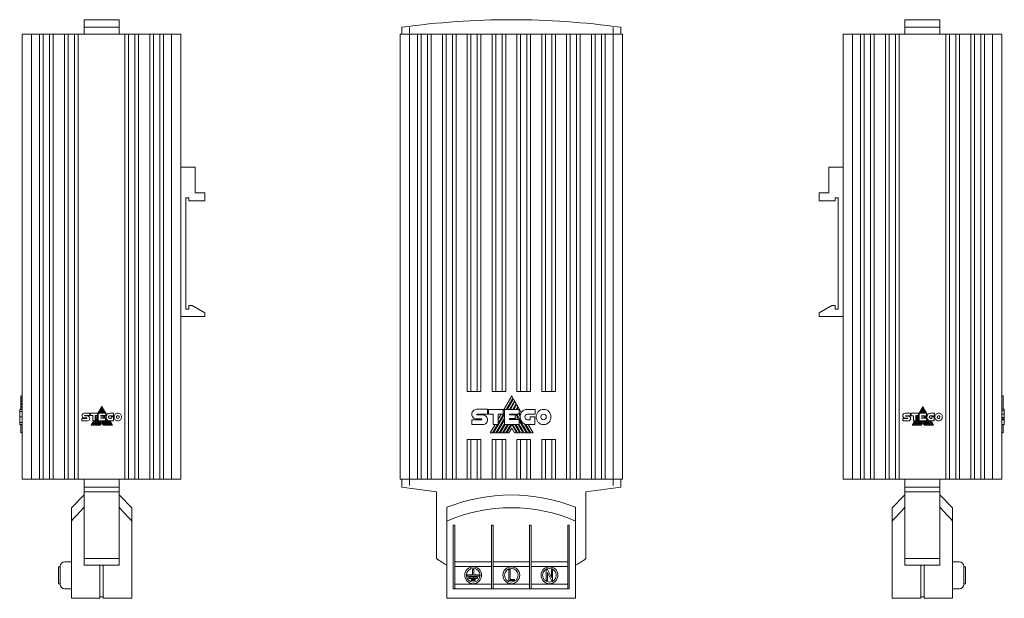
# Model space of a CAD drawing. Header units: millimetres. Extents: x 56 to 366, y 65 to 247.
import ezdxf

# ---------------------------------------------------------------- set-up
doc = ezdxf.new("R2010")
doc.units = ezdxf.units.MM
doc.linetypes.add('CENTERX2', pattern=[20.32, 12.7, -2.54, 2.54, -2.54])
doc.linetypes.add('PHANTOM', pattern=[12.7, 6.35, -1.27, 1.27, -1.27, 1.27, -1.27])
doc.layers.add('___VS___', color=7, linetype='Continuous', lineweight=15)

msp = doc.modelspace()

# ---------------------------------------------------------------- linework, layer by layer
at = {"color": 7, "linetype": 'Continuous', "lineweight": 15}
for p, q in [((87.53, 247.45), (76.53, 247.45)), ((76.53, 247.45), (76.53, 245.06)), ((87.53, 245.06), (76.53, 245.06)), ((76.53, 245.06), (76.53, 242.95)), ((87.53, 245.06), (87.53, 247.45)), ((87.53, 245.06), (87.53, 242.95)), ((176.48, 245.06), (176.48, 242.95)), ((245.48, 245.06), (245.48, 242.95)), ((345.86, 247.45), (334.86, 247.45)), ((334.86, 247.45), (334.86, 245.06)), ((334.86, 245.06), (334.86, 242.95)), ((334.86, 245.06), (345.86, 245.06)), ((345.86, 245.06), (345.86, 247.45)), ((345.86, 245.06), (345.86, 242.95)), ((57.03, 102.95), (57.03, 242.95)), ((60.03, 242.95), (57.03, 242.95)), ((60.03, 102.95), (60.03, 242.95)), ((62.54, 242.95), (60.03, 242.95)), ((62.54, 102.95), (62.54, 242.95)), ((63.69, 242.95), (62.54, 242.95)), ((63.69, 102.95), (63.69, 242.95)), ((65.69, 242.95), (63.69, 242.95)), ((65.69, 102.95), (65.69, 242.95)), ((66.85, 242.95), (65.69, 242.95)), ((66.85, 102.95), (66.85, 242.95)), ((70.35, 242.95), (66.85, 242.95)), ((70.35, 102.95), (70.35, 242.95)), ((71.5, 242.95), (70.35, 242.95)), ((71.5, 102.95), (71.5, 242.95)), ((73.5, 242.95), (71.5, 242.95)), ((73.5, 102.95), (73.5, 242.95)), ((74.66, 242.95), (73.5, 242.95)), ((74.66, 102.95), (74.66, 242.95)), ((89.4, 242.95), (74.66, 242.95)), ((89.4, 102.95), (89.4, 242.95)), ((89.4, 242.95), (90.56, 242.95)), ((90.56, 102.95), (90.56, 242.95)), ((90.56, 242.95), (92.56, 242.95)), ((92.56, 102.95), (92.56, 242.95)), ((92.56, 242.95), (93.71, 242.95)), ((93.71, 102.95), (93.71, 242.95)), ((93.71, 242.95), (97.21, 242.95)), ((97.21, 102.95), (97.21, 242.95)), ((97.21, 242.95), (98.36, 242.95)), ((98.36, 102.95), (98.36, 242.95)), ((98.36, 242.95), (100.36, 242.95)), ((100.36, 102.95), (100.36, 242.95)), ((100.36, 242.95), (101.52, 242.95)), ((101.52, 102.95), (101.52, 242.95)), ((101.52, 242.95), (104.03, 242.95)), ((104.03, 102.95), (104.03, 242.95)), ((104.03, 242.95), (107.03, 242.95)), ((107.03, 102.95), (107.03, 242.95)), ((175.98, 102.95), (175.98, 242.95)), ((175.98, 242.95), (178.98, 242.95)), ((178.98, 102.95), (178.98, 242.95)), ((178.98, 242.95), (181.49, 242.95)), ((181.49, 102.95), (181.49, 242.95)), ((181.49, 242.95), (182.65, 242.95)), ((182.65, 102.95), (182.65, 242.95)), ((182.65, 242.95), (184.65, 242.95)), ((184.65, 102.95), (184.65, 242.95)), ((184.65, 242.95), (185.8, 242.95)), ((185.8, 102.95), (185.8, 242.95)), ((185.8, 242.95), (189.3, 242.95)), ((189.3, 102.95), (189.3, 242.95)), ((189.3, 242.95), (190.46, 242.95)), ((190.46, 102.95), (190.46, 242.95)), ((190.46, 242.95), (192.46, 242.95)), ((192.46, 102.95), (192.46, 242.95)), ((192.46, 242.95), (193.61, 242.95)), ((193.61, 102.95), (193.61, 242.95)), ((193.61, 242.95), (197.11, 242.95)), ((197.11, 130.45), (197.11, 242.95)), ((197.11, 242.95), (198.27, 242.95)), ((198.27, 130.45), (198.27, 242.95)), ((198.27, 242.95), (200.27, 242.95)), ((200.27, 130.45), (200.27, 242.95)), ((200.27, 242.95), (201.42, 242.95)), ((201.42, 130.45), (201.42, 242.95)), ((201.42, 242.95), (204.92, 242.95)), ((204.92, 130.45), (204.92, 242.95)), ((204.92, 242.95), (206.08, 242.95)), ((206.08, 130.45), (206.08, 242.95)), ((206.08, 242.95), (208.08, 242.95)), ((208.08, 130.45), (208.08, 242.95)), ((208.08, 242.95), (209.23, 242.95)), ((209.23, 130.45), (209.23, 242.95)), ((209.23, 242.95), (212.74, 242.95)), ((212.74, 130.45), (212.74, 242.95)), ((213.89, 242.95), (212.74, 242.95)), ((213.89, 130.45), (213.89, 242.95)), ((215.89, 242.95), (213.89, 242.95)), ((215.89, 130.45), (215.89, 242.95)), ((217.05, 242.95), (215.89, 242.95)), ((217.05, 130.45), (217.05, 242.95)), ((220.55, 242.95), (217.05, 242.95)), ((220.55, 130.45), (220.55, 242.95)), ((221.7, 242.95), (220.55, 242.95)), ((221.7, 130.45), (221.7, 242.95)), ((223.7, 242.95), (221.7, 242.95)), ((223.7, 130.45), (223.7, 242.95)), ((224.86, 242.95), (223.7, 242.95)), ((224.86, 130.45), (224.86, 242.95)), ((228.36, 242.95), (224.86, 242.95)), ((228.36, 102.95), (228.36, 242.95)), ((229.51, 242.95), (228.36, 242.95)), ((229.51, 102.95), (229.51, 242.95)), ((231.51, 242.95), (229.51, 242.95)), ((231.51, 102.95), (231.51, 242.95)), ((232.67, 242.95), (231.51, 242.95)), ((232.67, 102.95), (232.67, 242.95)), ((236.17, 242.95), (232.67, 242.95)), ((236.17, 102.95), (236.17, 242.95)), ((237.32, 242.95), (236.17, 242.95)), ((237.32, 102.95), (237.32, 242.95)), ((239.32, 242.95), (237.32, 242.95)), ((239.32, 102.95), (239.32, 242.95)), ((240.47, 242.95), (239.32, 242.95)), ((240.47, 102.95), (240.47, 242.95)), ((242.98, 242.95), (240.47, 242.95)), ((242.98, 102.95), (242.98, 242.95)), ((245.98, 242.95), (242.98, 242.95)), ((245.98, 102.95), (245.98, 242.95)), ((315.36, 102.95), (315.36, 242.95)), ((318.36, 242.95), (315.36, 242.95)), ((318.36, 102.95), (318.36, 242.95)), ((320.87, 242.95), (318.36, 242.95)), ((320.87, 102.95), (320.87, 242.95)), ((322.03, 242.95), (320.87, 242.95)), ((322.03, 102.95), (322.03, 242.95)), ((324.03, 242.95), (322.03, 242.95)), ((324.03, 102.95), (324.03, 242.95)), ((325.18, 242.95), (324.03, 242.95)), ((325.18, 102.95), (325.18, 242.95)), ((328.68, 242.95), (325.18, 242.95)), ((328.68, 102.95), (328.68, 242.95)), ((329.84, 242.95), (328.68, 242.95)), ((329.84, 102.95), (329.84, 242.95)), ((331.84, 242.95), (329.84, 242.95)), ((331.84, 102.95), (331.84, 242.95)), ((332.99, 242.95), (331.84, 242.95)), ((332.99, 102.95), (332.99, 242.95)), ((332.99, 242.95), (347.74, 242.95)), ((347.74, 102.95), (347.74, 242.95)), ((347.74, 242.95), (348.89, 242.95)), ((348.89, 102.95), (348.89, 242.95)), ((348.89, 242.95), (350.89, 242.95)), ((350.89, 102.95), (350.89, 242.95)), ((350.89, 242.95), (352.05, 242.95)), ((352.05, 102.95), (352.05, 242.95)), ((352.05, 242.95), (355.55, 242.95)), ((355.55, 102.95), (355.55, 242.95)), ((355.55, 242.95), (356.7, 242.95)), ((356.7, 102.95), (356.7, 242.95)), ((356.7, 242.95), (358.7, 242.95)), ((358.7, 102.95), (358.7, 242.95)), ((358.7, 242.95), (359.85, 242.95)), ((359.85, 102.95), (359.85, 242.95)), ((359.85, 242.95), (362.36, 242.95)), ((362.36, 102.95), (362.36, 242.95)), ((362.36, 242.95), (365.36, 242.95)), ((365.36, 102.95), (365.36, 242.95)), ((111.53, 201.05), (107.03, 201.05)), ((111.53, 201.05), (111.53, 192.95)), ((310.86, 192.95), (310.86, 201.05)), ((310.86, 201.05), (315.36, 201.05)), ((114.53, 192.95), (111.53, 192.95)), ((114.53, 192.95), (114.53, 190.45)), ((307.86, 190.45), (307.86, 192.95)), ((307.86, 192.95), (310.86, 192.95)), ((109.53, 191.45), (108.53, 191.45)), ((108.53, 191.45), (108.53, 156.45)), ((109.53, 191.45), (109.53, 190.45)), ((114.53, 190.45), (109.53, 190.45)), ((307.86, 190.45), (312.86, 190.45)), ((312.86, 191.45), (313.86, 191.45)), ((312.86, 190.45), (312.86, 191.45)), ((313.86, 156.45), (313.86, 191.45)), ((109.53, 156.45), (108.53, 156.45)), ((109.53, 157.55), (109.53, 156.45)), ((110.53, 157.55), (109.53, 157.55)), ((114.53, 155.24), (110.53, 157.55)), ((114.53, 154.05), (114.53, 155.24)), ((311.86, 157.55), (307.86, 155.24)), ((307.86, 155.24), (307.86, 154.05)), ((312.86, 157.55), (311.86, 157.55)), ((312.86, 156.45), (312.86, 157.55)), ((313.86, 156.45), (312.86, 156.45)), ((114.53, 154.05), (107.03, 154.05)), ((307.86, 154.05), (315.36, 154.05)), ((201.42, 130.45), (197.11, 130.45)), ((209.23, 130.45), (204.92, 130.45)), ((217.05, 130.45), (212.74, 130.45)), ((224.86, 130.45), (220.55, 130.45)), ((56.62, 129.12), (57.03, 129.12)), ((56.62, 128.5), (56.62, 129.12)), ((56.62, 128.5), (57.03, 128.5)), ((56.62, 128.22), (56.62, 128.5)), ((56.62, 128.22), (57.03, 128.22)), ((56.62, 127.61), (56.62, 128.22)), ((56.62, 127.61), (57.03, 127.61)), ((56.62, 127.33), (56.62, 127.61)), ((56.62, 127.33), (57.03, 127.33)), ((56.62, 126.71), (56.62, 127.33)), ((211.1, 129.12), (208.38, 124.41)), ((209.38, 124.88), (211.47, 128.5)), ((211.63, 128.22), (209.7, 124.88)), ((210.41, 124.88), (211.98, 127.61)), ((212.14, 127.33), (210.73, 124.88)), ((211.47, 128.5), (211.1, 129.12)), ((211.98, 127.61), (211.63, 128.22)), ((212.5, 126.71), (212.14, 127.33)), ((365.77, 129.12), (365.36, 129.12)), ((365.77, 129.12), (365.77, 124.9)), ((56.28, 124.9), (56.62, 124.9)), ((56.28, 124.89), (57.03, 124.89)), ((56.28, 124.89), (56.62, 124.89)), ((56.62, 126.71), (57.03, 126.71)), ((56.62, 126.44), (56.62, 126.71)), ((56.62, 126.44), (57.03, 126.44)), ((56.62, 125.81), (56.62, 126.44)), ((56.62, 125.81), (57.03, 125.81)), ((56.62, 125.54), (56.62, 125.81)), ((56.62, 125.54), (57.03, 125.54)), ((56.62, 124.89), (56.62, 125.54)), ((82.15, 125.79), (80.79, 123.43)), ((81.29, 123.67), (82.33, 125.48)), ((82.41, 125.34), (81.45, 123.67)), ((81.8, 123.67), (82.59, 125.03)), ((82.67, 124.89), (81.96, 123.67)), ((82.33, 125.48), (82.15, 125.79)), ((82.32, 123.67), (82.85, 124.58)), ((82.59, 125.03), (82.41, 125.34)), ((82.93, 124.45), (82.48, 123.67)), ((82.85, 124.58), (82.67, 124.89)), ((82.84, 123.67), (83.11, 124.13)), ((83.11, 124.13), (82.93, 124.45)), ((83.19, 124), (83, 123.67)), ((83.66, 123.17), (83.19, 124)), ((200.07, 124.9), (203.49, 124.9)), ((203.49, 124.9), (203.49, 123.37)), ((203.83, 123.37), (203.83, 124.89)), ((203.83, 124.89), (208.38, 124.89)), ((206.86, 120.53), (208.84, 123.95)), ((208.38, 124.89), (208.38, 123.38)), ((208.84, 120.17), (208.84, 124.88)), ((208.84, 124.88), (213.48, 124.88)), ((211.44, 124.88), (212.5, 126.71)), ((212.66, 126.44), (211.76, 124.88)), ((212.49, 124.88), (213.02, 125.81)), ((213.02, 125.81), (212.66, 126.44)), ((213.18, 125.54), (212.8, 124.88)), ((214.13, 123.88), (213.18, 125.54)), ((213.48, 124.88), (213.48, 123.36)), ((216.08, 124.87), (218.46, 124.87)), ((218.46, 124.87), (218.46, 123.34)), ((340.44, 125.78), (339.08, 123.42)), ((339.57, 123.66), (340.62, 125.47)), ((340.7, 125.33), (339.74, 123.66)), ((340.09, 123.66), (340.88, 125.02)), ((340.96, 124.88), (340.25, 123.66)), ((340.62, 125.47), (340.44, 125.78)), ((340.61, 123.66), (341.14, 124.57)), ((340.88, 125.02), (340.7, 125.33)), ((341.22, 124.44), (340.77, 123.66)), ((341.14, 124.57), (340.96, 124.88)), ((341.13, 123.66), (341.4, 124.12)), ((341.4, 124.12), (341.22, 124.44)), ((341.47, 123.99), (341.29, 123.66)), ((341.95, 123.16), (341.47, 123.99)), ((366.11, 124.9), (365.36, 124.9)), ((75.88, 122.04), (77.39, 122.04)), ((77.6, 121.28), (75.88, 121.28)), ((76.63, 123.68), (78.34, 123.68)), ((77.39, 122.17), (76.63, 122.17)), ((76.73, 122.91), (78.34, 122.91)), ((76.73, 122.8), (77.6, 122.8)), ((78.34, 123.68), (78.34, 122.91)), ((78.51, 122.91), (78.51, 123.68)), ((78.51, 123.68), (80.79, 123.68)), ((79.25, 122.91), (78.51, 122.91)), ((79.56, 121.32), (78.78, 119.95)), ((79.14, 119.95), (79.93, 121.32)), ((79.25, 121.32), (79.25, 122.91)), ((79.25, 121.32), (80.03, 121.32)), ((79.3, 119.95), (81.02, 122.92)), ((79.66, 119.95), (81.02, 122.31)), ((79.82, 119.95), (81.02, 122.03)), ((80.03, 121.49), (81.02, 123.2)), ((80.79, 122.92), (80.03, 122.92)), ((80.03, 121.32), (80.03, 122.92)), ((80.49, 122.92), (80.03, 122.12)), ((80.17, 119.95), (81.02, 121.42)), ((80.33, 119.95), (81.12, 121.32)), ((80.69, 119.95), (81.48, 121.32)), ((80.79, 123.68), (80.79, 122.92)), ((80.85, 119.95), (81.64, 121.32)), ((81.02, 121.32), (81.02, 123.67)), ((81.02, 123.67), (83.34, 123.67)), ((81.02, 121.32), (83.33, 121.32)), ((81.21, 119.95), (82, 121.32)), ((81.37, 119.95), (82.15, 121.3)), ((81.79, 122.91), (83.34, 122.91)), ((81.79, 122.91), (81.79, 122.78)), ((81.79, 122.78), (82.71, 122.78)), ((81.79, 122.21), (82.71, 122.21)), ((81.79, 122.21), (81.79, 122.09)), ((81.79, 122.09), (83.33, 122.09)), ((81.93, 122.09), (81.99, 122.21)), ((81.97, 122.78), (82.04, 122.91)), ((82.09, 122.09), (82.15, 122.21)), ((82.92, 119.95), (82.15, 121.3)), ((83.09, 119.95), (82.3, 121.32)), ((82.33, 122.78), (82.4, 122.91)), ((82.49, 122.78), (82.56, 122.91)), ((82.65, 122.21), (82.71, 122.09)), ((82.65, 121.32), (83.44, 119.95)), ((82.71, 122.78), (82.71, 122.21)), ((82.84, 122.77), (82.92, 122.91)), ((82.84, 122.77), (83.23, 122.09)), ((83.16, 121.32), (83.95, 119.95)), ((83.28, 122.91), (83.48, 122.56)), ((83.33, 121.32), (83.33, 122.09)), ((83.33, 121.93), (84.47, 119.95)), ((83.34, 123.67), (83.34, 122.91)), ((84.16, 121.39), (84.98, 119.95)), ((84.64, 123.66), (85.83, 123.66)), ((85.83, 122.9), (84.64, 122.9)), ((84.64, 122.04), (85.05, 122.04)), ((85.8, 121.28), (84.64, 121.28)), ((85.52, 119.95), (84.76, 121.28)), ((85.05, 122.04), (85.05, 122.5)), ((85.05, 122.5), (85.8, 122.5)), ((85.8, 122.5), (85.8, 121.28)), ((85.83, 123.66), (85.83, 122.9)), ((198.57, 123.36), (198.57, 123.36)), ((198.57, 121.62), (201.58, 121.62)), ((198.57, 120.11), (198.57, 121.62)), ((201.58, 121.87), (200.07, 121.87)), ((200.27, 123.37), (203.49, 123.37)), ((200.27, 123.13), (202.01, 123.13)), ((205.31, 123.37), (203.83, 123.37)), ((205.31, 120.17), (205.31, 123.37)), ((205.41, 117.45), (208.84, 123.39)), ((206.12, 117.45), (208.84, 122.16)), ((206.45, 117.45), (208.84, 121.6)), ((208.38, 123.38), (206.86, 123.38)), ((206.86, 120.17), (206.86, 123.38)), ((207.79, 123.38), (206.86, 121.79)), ((210.38, 123.36), (210.38, 123.11)), ((210.38, 123.36), (213.48, 123.36)), ((210.38, 123.11), (212.23, 123.11)), ((210.38, 121.96), (210.38, 121.73)), ((210.38, 121.96), (212.23, 121.96)), ((210.38, 121.73), (213.46, 121.73)), ((210.66, 121.73), (210.79, 121.96)), ((210.74, 123.11), (210.88, 123.36)), ((210.98, 121.73), (211.11, 121.96)), ((211.46, 123.11), (211.6, 123.36)), ((211.77, 123.11), (211.92, 123.36)), ((212.1, 121.96), (212.23, 121.73)), ((212.23, 123.11), (212.23, 121.96)), ((212.48, 123.09), (212.64, 123.36)), ((212.48, 123.09), (213.27, 121.73)), ((213.36, 123.36), (213.76, 122.66)), ((213.46, 120.17), (213.46, 121.73)), ((213.46, 121.41), (215.74, 117.45)), ((218.46, 123.34), (216.08, 123.34)), ((216.08, 121.63), (216.9, 121.63)), ((216.9, 121.63), (216.9, 122.53)), ((216.9, 122.53), (218.41, 122.53)), ((218.41, 122.53), (218.41, 120.1)), ((334.17, 122.9), (334.17, 122.9)), ((334.17, 122.03), (335.67, 122.03)), ((335.89, 121.27), (334.17, 121.27)), ((334.92, 123.67), (336.63, 123.67)), ((335.67, 122.16), (334.92, 122.16)), ((335.02, 122.9), (336.63, 122.9)), ((335.02, 122.79), (335.89, 122.79)), ((336.63, 123.67), (336.63, 122.9)), ((336.8, 122.9), (336.8, 123.67)), ((336.8, 123.67), (339.08, 123.67)), ((337.54, 122.9), (336.8, 122.9)), ((337.85, 121.31), (337.07, 119.95)), ((337.43, 119.95), (338.22, 121.31)), ((337.54, 121.31), (337.54, 122.9)), ((337.54, 121.31), (338.32, 121.31)), ((337.59, 119.95), (339.31, 122.91)), ((337.95, 119.95), (339.31, 122.3)), ((338.11, 119.95), (339.31, 122.02)), ((338.32, 121.48), (339.31, 123.19)), ((339.08, 122.91), (338.32, 122.91)), ((338.32, 121.31), (338.32, 122.91)), ((338.78, 122.91), (338.32, 122.11)), ((338.46, 119.95), (339.31, 121.41)), ((338.62, 119.95), (339.41, 121.31)), ((338.98, 119.95), (339.77, 121.31)), ((339.08, 123.67), (339.08, 122.91)), ((339.14, 119.95), (339.93, 121.31)), ((339.31, 121.31), (339.31, 123.66)), ((339.31, 123.66), (341.63, 123.66)), ((339.31, 121.31), (341.61, 121.31)), ((339.49, 119.95), (340.28, 121.31)), ((339.66, 119.95), (340.43, 121.3)), ((340.08, 122.9), (341.63, 122.9)), ((340.08, 122.9), (340.08, 122.77)), ((340.08, 122.77), (341, 122.77)), ((340.08, 122.2), (341, 122.2)), ((340.08, 122.2), (340.08, 122.08)), ((340.08, 122.08), (341.61, 122.08)), ((340.22, 122.08), (340.28, 122.2)), ((340.26, 122.77), (340.33, 122.9)), ((340.37, 122.08), (340.44, 122.2)), ((341.21, 119.95), (340.43, 121.3)), ((341.37, 119.95), (340.58, 121.31)), ((340.62, 122.77), (340.69, 122.9)), ((340.77, 122.77), (340.85, 122.9)), ((340.94, 122.2), (341, 122.08)), ((340.94, 121.31), (341.73, 119.95)), ((341, 122.77), (341, 122.2)), ((341.13, 122.76), (341.21, 122.9)), ((341.13, 122.76), (341.52, 122.08)), ((341.45, 121.31), (342.24, 119.95)), ((341.56, 122.9), (341.77, 122.55)), ((341.61, 121.31), (341.61, 122.08)), ((341.61, 121.92), (342.76, 119.95)), ((341.63, 123.66), (341.63, 122.9)), ((342.44, 121.38), (343.27, 119.95)), ((342.92, 123.65), (344.12, 123.65)), ((344.12, 122.89), (342.92, 122.89)), ((342.92, 122.03), (343.33, 122.03)), ((344.09, 121.27), (342.93, 121.27)), ((343.81, 119.95), (343.04, 121.27)), ((343.33, 122.03), (343.33, 122.49)), ((343.33, 122.49), (344.09, 122.49)), ((344.09, 122.49), (344.09, 121.27)), ((344.12, 123.65), (344.12, 122.89)), ((366.11, 123.36), (365.36, 123.36)), ((366.11, 121.87), (365.36, 121.87)), ((366.11, 121.62), (365.36, 121.62)), ((366.11, 123.36), (366.11, 123.36)), ((366.11, 120.11), (366.11, 121.62)), ((56.28, 120.09), (57.03, 120.09)), ((56.62, 117.45), (56.62, 120.09)), ((82.15, 120.69), (81.72, 119.95)), ((82.15, 120.69), (82.57, 119.95)), ((202.01, 120.11), (198.57, 120.11)), ((205.93, 120.17), (204.36, 117.45)), ((205.09, 117.45), (206.66, 120.17)), ((205.31, 120.17), (206.86, 120.17)), ((207.15, 117.45), (208.84, 120.37)), ((207.47, 117.45), (209.04, 120.17)), ((208.18, 117.45), (209.76, 120.17)), ((208.51, 117.45), (210.08, 120.17)), ((208.84, 120.17), (213.46, 120.17)), ((209.22, 117.45), (210.79, 120.17)), ((209.54, 117.45), (211.1, 120.15)), ((211.1, 118.92), (210.24, 117.45)), ((212.65, 117.45), (211.1, 120.15)), ((211.1, 118.92), (211.94, 117.45)), ((212.98, 117.45), (211.4, 120.17)), ((212.1, 120.17), (213.68, 117.45)), ((213.13, 120.17), (214.71, 117.45)), ((215.12, 120.31), (216.77, 117.45)), ((218.41, 120.1), (216.09, 120.1)), ((217.85, 117.45), (216.31, 120.1)), ((340.43, 120.68), (340.01, 119.95)), ((340.43, 120.68), (340.86, 119.95)), ((366.11, 120.11), (365.36, 120.11)), ((365.77, 120.11), (365.77, 117.45)), ((365.77, 120.1), (366.11, 120.1)), ((366.11, 120.09), (365.77, 120.09)), ((366.11, 120.1), (366.11, 120.11)), ((56.62, 117.45), (57.03, 117.45)), ((197.11, 115.45), (201.42, 115.45)), ((197.11, 102.95), (197.11, 115.45)), ((198.27, 102.95), (198.27, 115.45)), ((200.27, 102.95), (200.27, 115.45)), ((201.42, 102.95), (201.42, 115.45)), ((204.36, 117.45), (205.09, 117.45)), ((204.92, 115.45), (209.23, 115.45)), ((204.92, 102.95), (204.92, 115.45)), ((205.41, 117.45), (206.12, 117.45)), ((206.08, 102.95), (206.08, 115.45)), ((206.45, 117.45), (207.15, 117.45)), ((207.47, 117.45), (208.18, 117.45)), ((208.08, 102.95), (208.08, 115.45)), ((208.51, 117.45), (209.22, 117.45)), ((209.23, 102.95), (209.23, 115.45)), ((209.54, 117.45), (210.24, 117.45)), ((211.94, 117.45), (212.65, 117.45)), ((212.74, 115.45), (217.05, 115.45)), ((212.74, 102.95), (212.74, 115.45)), ((212.98, 117.45), (213.68, 117.45)), ((213.89, 102.95), (213.89, 115.45)), ((214, 117.45), (214.71, 117.45)), ((215.03, 117.45), (215.74, 117.45)), ((215.89, 102.95), (215.89, 115.45)), ((216.07, 117.45), (216.77, 117.45)), ((217.05, 102.95), (217.05, 115.45)), ((217.12, 117.45), (217.85, 117.45)), ((220.55, 115.45), (224.86, 115.45)), ((220.55, 102.95), (220.55, 115.45)), ((221.7, 102.95), (221.7, 115.45)), ((223.7, 102.95), (223.7, 115.45)), ((224.86, 102.95), (224.86, 115.45)), ((365.77, 117.45), (365.36, 117.45)), ((60.03, 102.95), (57.03, 102.95)), ((62.54, 102.95), (60.03, 102.95)), ((63.69, 102.95), (62.54, 102.95)), ((65.69, 102.95), (63.69, 102.95)), ((66.85, 102.95), (65.69, 102.95)), ((70.35, 102.95), (66.85, 102.95)), ((71.5, 102.95), (70.35, 102.95)), ((73.5, 102.95), (71.5, 102.95)), ((74.66, 102.95), (73.5, 102.95)), ((89.4, 102.95), (74.66, 102.95)), ((76.53, 100.45), (76.53, 102.95)), ((87.53, 102.95), (87.53, 100.45)), ((89.4, 102.95), (90.56, 102.95)), ((90.56, 102.95), (92.56, 102.95)), ((92.56, 102.95), (93.71, 102.95)), ((93.71, 102.95), (97.21, 102.95)), ((97.21, 102.95), (98.36, 102.95)), ((98.36, 102.95), (100.36, 102.95)), ((100.36, 102.95), (101.52, 102.95)), ((101.52, 102.95), (104.03, 102.95)), ((104.03, 102.95), (107.03, 102.95)), ((175.98, 102.95), (178.98, 102.95)), ((176.48, 102.95), (176.48, 100.45)), ((178.98, 102.95), (181.49, 102.95)), ((181.49, 102.95), (182.65, 102.95)), ((182.65, 102.95), (184.65, 102.95)), ((184.65, 102.95), (185.8, 102.95)), ((185.8, 102.95), (189.3, 102.95)), ((189.3, 102.95), (190.46, 102.95)), ((190.46, 102.95), (192.46, 102.95)), ((192.46, 102.95), (193.61, 102.95)), ((193.61, 102.95), (197.11, 102.95)), ((197.11, 102.95), (198.27, 102.95)), ((198.27, 102.95), (200.27, 102.95)), ((200.27, 102.95), (201.42, 102.95)), ((201.42, 102.95), (204.92, 102.95)), ((204.92, 102.95), (206.08, 102.95)), ((206.08, 102.95), (208.08, 102.95)), ((208.08, 102.95), (209.23, 102.95)), ((209.23, 102.95), (212.74, 102.95)), ((213.89, 102.95), (212.74, 102.95)), ((215.89, 102.95), (213.89, 102.95)), ((217.05, 102.95), (215.89, 102.95)), ((220.55, 102.95), (217.05, 102.95)), ((221.7, 102.95), (220.55, 102.95)), ((223.7, 102.95), (221.7, 102.95)), ((224.86, 102.95), (223.7, 102.95)), ((228.36, 102.95), (224.86, 102.95)), ((229.51, 102.95), (228.36, 102.95)), ((231.51, 102.95), (229.51, 102.95)), ((232.67, 102.95), (231.51, 102.95)), ((236.17, 102.95), (232.67, 102.95)), ((237.32, 102.95), (236.17, 102.95)), ((239.32, 102.95), (237.32, 102.95)), ((240.47, 102.95), (239.32, 102.95)), ((242.98, 102.95), (240.47, 102.95)), ((245.98, 102.95), (242.98, 102.95)), ((245.48, 100.45), (245.48, 102.95)), ((318.36, 102.95), (315.36, 102.95)), ((320.87, 102.95), (318.36, 102.95)), ((322.03, 102.95), (320.87, 102.95)), ((324.03, 102.95), (322.03, 102.95)), ((325.18, 102.95), (324.03, 102.95)), ((328.68, 102.95), (325.18, 102.95)), ((329.84, 102.95), (328.68, 102.95)), ((331.84, 102.95), (329.84, 102.95)), ((332.99, 102.95), (331.84, 102.95)), ((332.99, 102.95), (347.74, 102.95)), ((334.86, 100.45), (334.86, 102.95)), ((345.86, 102.95), (345.86, 100.45)), ((347.74, 102.95), (348.89, 102.95)), ((348.89, 102.95), (350.89, 102.95)), ((350.89, 102.95), (352.05, 102.95)), ((352.05, 102.95), (355.55, 102.95)), ((355.55, 102.95), (356.7, 102.95)), ((356.7, 102.95), (358.7, 102.95)), ((358.7, 102.95), (359.85, 102.95)), ((359.85, 102.95), (362.36, 102.95)), ((362.36, 102.95), (365.36, 102.95)), ((76.53, 98.91), (76.53, 100.45)), ((87.53, 100.45), (76.53, 100.45)), ((87.53, 100.45), (87.53, 98.91)), ((176.48, 100.45), (187.48, 98.91)), ((234.48, 98.91), (245.48, 100.45)), ((334.86, 100.45), (345.86, 100.45)), ((334.86, 98.91), (334.86, 100.45)), ((345.86, 100.45), (345.86, 98.91)), ((76.53, 97.95), (72.53, 93.95)), ((87.53, 98.91), (76.53, 98.91)), ((76.53, 77.95), (76.53, 98.91)), ((87.53, 98.91), (87.53, 77.95)), ((91.53, 93.95), (87.53, 97.95)), ((187.48, 98.91), (187.48, 77.95)), ((234.48, 77.95), (234.48, 98.91)), ((334.86, 97.95), (330.86, 93.95)), ((334.86, 98.91), (345.86, 98.91)), ((334.86, 77.95), (334.86, 98.91)), ((345.86, 98.91), (345.86, 77.95)), ((349.86, 93.95), (345.86, 97.95)), ((72.53, 89.76), (72.53, 93.95)), ((91.53, 93.95), (91.53, 89.76)), ((330.86, 89.76), (330.86, 93.95)), ((349.86, 93.95), (349.86, 89.76)), ((72.53, 65.45), (72.53, 89.76)), ((91.53, 65.45), (91.53, 89.76)), ((190.73, 89.76), (190.73, 65.45)), ((193.23, 88.45), (192.73, 88.45)), ((192.73, 88.45), (192.73, 68.45)), ((193.23, 76.95), (193.23, 88.45)), ((205.23, 88.45), (204.73, 88.45)), ((204.73, 88.45), (204.73, 76.95)), ((205.23, 76.95), (205.23, 88.45)), ((217.23, 88.45), (216.73, 88.45)), ((216.73, 88.45), (216.73, 76.95)), ((217.23, 76.95), (217.23, 88.45)), ((229.23, 88.45), (228.73, 88.45)), ((228.73, 88.45), (228.73, 76.95)), ((229.23, 68.45), (229.23, 88.45)), ((231.23, 65.45), (231.23, 89.76)), ((330.86, 89.76), (330.86, 65.45)), ((349.86, 89.76), (349.86, 65.45)), ((87.53, 77.95), (76.53, 77.95)), ((76.53, 75.83), (76.53, 77.95)), ((87.53, 77.95), (87.53, 75.83)), ((334.86, 77.95), (345.86, 77.95)), ((334.86, 75.83), (334.86, 77.95)), ((345.86, 77.95), (345.86, 75.83)), ((69.03, 75.35), (68.53, 75.35)), ((68.53, 72.7), (68.53, 75.35)), ((69.03, 69.95), (69.03, 75.45)), ((70.53, 76.95), (72.53, 76.95)), ((81.53, 75.83), (76.53, 75.83)), ((82.53, 75.83), (81.53, 75.83)), ((81.53, 75.83), (81.53, 65.45)), ((87.53, 75.83), (82.53, 75.83)), ((82.53, 75.83), (82.53, 65.45)), ((193.23, 75.45), (193.23, 76.95)), ((193.23, 76.95), (204.73, 76.95)), ((204.73, 75.45), (193.23, 75.45)), ((193.23, 75.45), (193.23, 69.95)), ((198.78, 74.5), (198.78, 72.8)), ((198.78, 74.5), (199.18, 74.5)), ((199.18, 74.5), (199.18, 72.8)), ((204.73, 75.45), (204.73, 76.95)), ((204.73, 69.95), (204.73, 75.45)), ((205.23, 76.95), (205.23, 75.45)), ((205.23, 76.95), (216.73, 76.95)), ((216.73, 75.45), (205.23, 75.45)), ((205.23, 75.45), (205.23, 69.95)), ((210.18, 74.5), (210.58, 74.5)), ((210.18, 71), (210.18, 74.5)), ((210.58, 74.5), (210.58, 71.4)), ((216.73, 75.45), (216.73, 76.95)), ((216.73, 69.95), (216.73, 75.45)), ((217.23, 76.95), (217.23, 75.45)), ((217.23, 76.95), (228.73, 76.95)), ((228.73, 75.45), (217.23, 75.45)), ((217.23, 75.45), (217.23, 69.95)), ((221.98, 74.5), (221.98, 71)), ((221.98, 74.5), (222.38, 74.5)), ((222.38, 74.5), (223.58, 71.95)), ((223.58, 74.5), (223.58, 71.95)), ((223.98, 74.5), (223.58, 74.5)), ((223.98, 74.5), (223.98, 71)), ((228.73, 76.95), (228.73, 75.45)), ((228.73, 69.95), (228.73, 75.45)), ((334.86, 75.83), (339.86, 75.83)), ((340.86, 75.83), (339.86, 75.83)), ((339.86, 75.83), (339.86, 65.45)), ((340.86, 75.83), (345.86, 75.83)), ((340.86, 75.83), (340.86, 65.45)), ((351.86, 76.95), (349.86, 76.95)), ((353.36, 75.45), (353.36, 69.95)), ((353.86, 75.35), (353.36, 75.35)), ((353.86, 75.35), (353.86, 70.05)), ((68.53, 70.05), (68.53, 72.7)), ((197.13, 72.4), (197.13, 72.8)), ((197.13, 72.8), (198.78, 72.8)), ((200.83, 72.4), (197.13, 72.4)), ((197.63, 72.1), (197.63, 71.7)), ((197.63, 72.1), (200.33, 72.1)), ((197.63, 71.7), (200.33, 71.7)), ((198.38, 71.4), (198.38, 71)), ((198.38, 71.4), (199.58, 71.4)), ((199.18, 72.8), (200.83, 72.8)), ((199.58, 71.4), (199.58, 71)), ((200.33, 72.1), (200.33, 71.7)), ((200.83, 72.8), (200.83, 72.4)), ((210.58, 71.4), (211.98, 71.4)), ((211.98, 71.4), (211.98, 71)), ((223.58, 71), (222.38, 73.56)), ((222.38, 73.56), (222.38, 71)), ((68.53, 70.05), (69.03, 70.05)), ((70.53, 68.45), (72.53, 68.45)), ((192.73, 68.45), (193.23, 68.45)), ((193.23, 68.45), (193.23, 69.95)), ((193.23, 69.95), (204.73, 69.95)), ((204.73, 68.45), (193.23, 68.45)), ((198.38, 71), (199.58, 71)), ((204.73, 68.45), (204.73, 69.95)), ((204.73, 68.45), (205.23, 68.45)), ((205.23, 69.95), (205.23, 68.45)), ((205.23, 69.95), (216.73, 69.95)), ((216.73, 68.45), (205.23, 68.45)), ((211.98, 71), (210.18, 71)), ((216.73, 68.45), (216.73, 69.95)), ((216.73, 68.45), (217.23, 68.45)), ((217.23, 69.95), (217.23, 68.45)), ((217.23, 69.95), (228.73, 69.95)), ((228.73, 68.45), (217.23, 68.45)), ((221.98, 71), (222.38, 71)), ((223.98, 71), (223.58, 71)), ((228.73, 69.95), (228.73, 68.45)), ((228.73, 68.45), (229.23, 68.45)), ((351.86, 68.45), (349.86, 68.45)), ((353.36, 70.05), (353.86, 70.05)), ((81.53, 65.45), (72.53, 65.45)), ((82.53, 65.95), (81.53, 65.95)), ((91.53, 65.45), (82.53, 65.45)), ((190.73, 65.45), (231.23, 65.45)), ((330.86, 65.45), (339.86, 65.45)), ((339.86, 65.95), (340.86, 65.95)), ((340.86, 65.45), (349.86, 65.45))]:
    msp.add_line(p, q, dxfattribs=at)
at = {"color": 7, "linetype": 'CENTERX2', "lineweight": 0}
for p, q in [((178.98, 100.95), (178.98, 244.95)), ((242.98, 100.95), (242.98, 244.95))]:
    msp.add_line(p, q, dxfattribs=at)
at = {"color": 8, "linetype": 'Continuous', "lineweight": 15}
for p, q in [((56.28, 124.18), (57.03, 124.18)), ((366.11, 124.45), (365.36, 124.45)), ((56.28, 122.49), (57.03, 122.49)), ((366.11, 123.36), (365.36, 123.36)), ((366.11, 122.3), (365.36, 122.3)), ((366.11, 121.84), (365.36, 121.84)), ((366.11, 121.74), (365.36, 121.74)), ((366.11, 121.65), (365.36, 121.65)), ((56.28, 120.79), (57.03, 120.79))]:
    msp.add_line(p, q, dxfattribs=at)
at = {"color": 7, "linetype": 'Continuous', "lineweight": 15, "flags": 128}
for points in [[(85.16, 119.95), (84.92, 120.37), (84.7, 120.76), (84.53, 121.04), (84.37, 121.31)], [(343.45, 119.95), (343.21, 120.36), (342.98, 120.75), (342.82, 121.03), (342.66, 121.3)], [(217.12, 117.45), (216.19, 119.06), (215.55, 120.16)]]:
    msp.add_lwpolyline(points, dxfattribs=at)
at = {"color": 7, "linetype": 'Continuous', "lineweight": 15}
for centre, radius in [((198.98, 72.7), 2.65), ((198.98, 72.7), 2.15), ((210.98, 72.7), 2.65), ((210.98, 72.7), 2.15), ((222.98, 72.7), 2.65), ((222.98, 72.7), 2.15)]:
    msp.add_circle(centre, radius, dxfattribs=at)
for centre, radius, start, end in [((210.98, -2.55), 250, 82.0679, 97.9321), ((84.64, 122.45), 1.17, 174.6401, 270), ((84.78, 122.5), 1.3, 149.0381, 166.8386), ((216.09, 122.44), 2.34, 174.6401, 270), ((216.36, 122.55), 2.6, 149.0381, 166.8386), ((342.93, 122.44), 1.17, 174.6401, 270), ((343.06, 122.49), 1.3, 149.0381, 166.8386), ((210.98, 42.95), 55, 68.3965, 111.6035), ((210.98, 42.95), 51, 66.6056, 113.3944), ((210.98, 110.32), 40, 234.0202, 239.5856), ((210.98, 110.32), 40, 300.4144, 305.9798), ((70.53, 75.45), 1.5, 90, 180), ((351.86, 75.45), 1.5, 0, 90), ((70.53, 69.95), 1.5, 180, 270), ((351.86, 69.95), 1.5, 270, 0)]:
    msp.add_arc(centre, radius, start, end, dxfattribs=at)
for points in [[(56.28, 124.89), (56.28, 124.89), (56.28, 124.62), (56.28, 124.18)], [(56.28, 124.18), (56.28, 123.75), (56.28, 123.15), (56.28, 122.49)], [(198.57, 123.36), (198.57, 123.79), (198.74, 124.17), (199.01, 124.45)], [(199.01, 124.45), (199.28, 124.73), (199.65, 124.9), (200.07, 124.9)], [(214.13, 123.88), (214.21, 124.01), (214.29, 124.12), (214.4, 124.22)], [(214.4, 124.22), (214.78, 124.62), (215.35, 124.87), (216.08, 124.87)], [(218.78, 122.49), (218.78, 123.15), (219.04, 123.75), (219.47, 124.18)], [(219.47, 124.18), (219.89, 124.62), (220.47, 124.89), (221.11, 124.89)], [(221.11, 124.89), (221.76, 124.89), (222.34, 124.62), (222.77, 124.18)], [(222.77, 124.18), (223.19, 123.75), (223.45, 123.15), (223.45, 122.49)], [(366.11, 124.45), (366.11, 124.73), (366.11, 124.9), (366.11, 124.9)], [(366.11, 123.36), (366.11, 123.79), (366.11, 124.17), (366.11, 124.45)], [(56.28, 122.49), (56.28, 121.82), (56.28, 121.23), (56.28, 120.79)], [(75.88, 122.91), (75.88, 123.12), (75.97, 123.31), (76.1, 123.45)], [(76.08, 122.38), (75.95, 122.5), (75.88, 122.68), (75.88, 122.91)], [(76.63, 122.17), (76.42, 122.17), (76.22, 122.24), (76.08, 122.38)], [(76.1, 123.45), (76.24, 123.59), (76.42, 123.68), (76.63, 123.68)], [(76.7, 122.9), (76.69, 122.89), (76.68, 122.87), (76.68, 122.85)], [(76.68, 122.85), (76.68, 122.83), (76.69, 122.82), (76.7, 122.81)], [(76.73, 122.91), (76.72, 122.91), (76.71, 122.91), (76.7, 122.9)], [(76.7, 122.81), (76.71, 122.8), (76.72, 122.8), (76.73, 122.8)], [(77.42, 122.15), (77.41, 122.16), (77.4, 122.17), (77.39, 122.17)], [(77.39, 122.04), (77.4, 122.04), (77.41, 122.04), (77.42, 122.05)], [(77.44, 122.1), (77.44, 122.12), (77.43, 122.13), (77.42, 122.15)], [(77.42, 122.05), (77.43, 122.07), (77.44, 122.08), (77.44, 122.1)], [(77.6, 122.8), (77.81, 122.8), (78, 122.71), (78.13, 122.56)], [(78.14, 121.49), (78, 121.36), (77.81, 121.28), (77.6, 121.28)], [(78.13, 122.56), (78.27, 122.42), (78.35, 122.22), (78.35, 122.01)], [(78.35, 122.01), (78.35, 121.8), (78.27, 121.62), (78.14, 121.49)], [(82.88, 122.09), (82.81, 122.22), (82.75, 122.32), (82.71, 122.39)], [(83.6, 119.95), (83.27, 120.53), (83.01, 120.98), (82.81, 121.32)], [(84.63, 119.95), (83.54, 121.83), (82.97, 122.82), (82.92, 122.91)], [(84.11, 119.95), (83.8, 120.5), (83.54, 120.95), (83.33, 121.32)], [(83.51, 122.8), (83.44, 122.92), (83.39, 123.02), (83.34, 123.1)], [(83.48, 122.56), (83.48, 122.64), (83.49, 122.72), (83.51, 122.8)], [(83.66, 123.17), (83.7, 123.23), (83.75, 123.29), (83.8, 123.34)], [(83.8, 123.34), (83.99, 123.54), (84.27, 123.66), (84.64, 123.66)], [(84.34, 122.77), (84.27, 122.7), (84.22, 122.59), (84.22, 122.47)], [(84.22, 122.47), (84.22, 122.35), (84.27, 122.24), (84.34, 122.17)], [(84.64, 122.9), (84.52, 122.9), (84.42, 122.85), (84.34, 122.77)], [(84.34, 122.17), (84.42, 122.09), (84.52, 122.04), (84.64, 122.04)], [(85.99, 122.47), (85.99, 122.8), (86.12, 123.1), (86.33, 123.32)], [(86.33, 121.62), (86.12, 121.84), (85.99, 122.14), (85.99, 122.47)], [(86.33, 123.32), (86.54, 123.54), (86.83, 123.67), (87.16, 123.67)], [(87.16, 121.27), (86.83, 121.27), (86.54, 121.41), (86.33, 121.62)], [(86.86, 122.78), (86.78, 122.7), (86.73, 122.59), (86.73, 122.47)], [(86.73, 122.47), (86.73, 122.35), (86.78, 122.24), (86.86, 122.16)], [(87.16, 122.91), (87.04, 122.91), (86.93, 122.86), (86.86, 122.78)], [(86.86, 122.16), (86.93, 122.08), (87.04, 122.03), (87.16, 122.03)], [(87.16, 123.67), (87.48, 123.67), (87.77, 123.54), (87.98, 123.32)], [(87.46, 122.78), (87.38, 122.86), (87.27, 122.91), (87.16, 122.91)], [(87.16, 122.03), (87.27, 122.03), (87.38, 122.08), (87.46, 122.16)], [(87.98, 121.63), (87.77, 121.41), (87.48, 121.27), (87.16, 121.27)], [(87.58, 122.47), (87.58, 122.59), (87.53, 122.7), (87.46, 122.78)], [(87.46, 122.16), (87.53, 122.24), (87.58, 122.35), (87.58, 122.47)], [(87.98, 123.32), (88.19, 123.1), (88.32, 122.8), (88.32, 122.47)], [(88.32, 122.47), (88.32, 122.14), (88.19, 121.84), (87.98, 121.63)], [(198.96, 122.3), (198.71, 122.55), (198.56, 122.9), (198.57, 123.36)], [(200.07, 121.87), (199.64, 121.89), (199.24, 122.03), (198.96, 122.3)], [(200.21, 123.34), (200.18, 123.31), (200.17, 123.28), (200.17, 123.24)], [(200.17, 123.24), (200.17, 123.21), (200.18, 123.18), (200.2, 123.16)], [(200.2, 123.16), (200.22, 123.15), (200.24, 123.13), (200.27, 123.13)], [(200.27, 123.37), (200.24, 123.37), (200.22, 123.36), (200.21, 123.34)], [(201.64, 121.84), (201.63, 121.86), (201.6, 121.87), (201.58, 121.87)], [(201.58, 121.62), (201.6, 121.62), (201.63, 121.63), (201.65, 121.65)], [(201.68, 121.74), (201.68, 121.77), (201.67, 121.81), (201.64, 121.84)], [(201.65, 121.65), (201.67, 121.67), (201.68, 121.7), (201.68, 121.74)], [(202.01, 123.13), (202.42, 123.13), (202.8, 122.96), (203.07, 122.67)], [(203.07, 122.67), (203.34, 122.39), (203.51, 121.99), (203.51, 121.56)], [(203.51, 121.56), (203.51, 121.15), (203.35, 120.79), (203.08, 120.53)], [(212.56, 121.73), (212.42, 121.98), (212.31, 122.18), (212.23, 122.31)], [(216.07, 117.45), (213.89, 121.21), (212.75, 123.18), (212.65, 123.36)], [(213.83, 123.14), (213.69, 123.38), (213.58, 123.57), (213.48, 123.74)], [(213.76, 122.66), (213.77, 122.82), (213.79, 122.99), (213.83, 123.14)], [(215.49, 123.09), (215.34, 122.94), (215.25, 122.72), (215.25, 122.49)], [(215.25, 122.49), (215.25, 122.25), (215.34, 122.03), (215.49, 121.88)], [(216.08, 123.34), (215.85, 123.34), (215.64, 123.24), (215.49, 123.09)], [(215.49, 121.88), (215.64, 121.72), (215.85, 121.63), (216.08, 121.63)], [(219.47, 120.79), (219.04, 121.23), (218.78, 121.82), (218.78, 122.49)], [(220.52, 123.11), (220.36, 122.95), (220.27, 122.73), (220.27, 122.49)], [(220.27, 122.49), (220.27, 122.24), (220.36, 122.02), (220.52, 121.86)], [(221.11, 123.37), (220.88, 123.37), (220.67, 123.27), (220.52, 123.11)], [(220.52, 121.86), (220.67, 121.7), (220.88, 121.61), (221.11, 121.61)], [(221.72, 123.11), (221.56, 123.27), (221.35, 123.37), (221.11, 123.37)], [(221.11, 121.61), (221.35, 121.61), (221.56, 121.7), (221.72, 121.86)], [(221.97, 122.49), (221.97, 122.73), (221.87, 122.95), (221.72, 123.11)], [(221.72, 121.86), (221.87, 122.02), (221.97, 122.24), (221.97, 122.49)], [(223.45, 122.49), (223.45, 121.82), (223.19, 121.23), (222.77, 120.79)], [(334.17, 122.9), (334.17, 123.11), (334.25, 123.3), (334.39, 123.44)], [(334.37, 122.37), (334.24, 122.49), (334.17, 122.67), (334.17, 122.9)], [(334.92, 122.16), (334.7, 122.16), (334.51, 122.23), (334.37, 122.37)], [(334.39, 123.44), (334.53, 123.58), (334.71, 123.67), (334.92, 123.67)], [(334.99, 122.89), (334.98, 122.88), (334.97, 122.86), (334.97, 122.84)], [(334.97, 122.84), (334.97, 122.82), (334.98, 122.81), (334.99, 122.8)], [(335.02, 122.9), (335.01, 122.9), (335, 122.9), (334.99, 122.89)], [(334.99, 122.8), (335, 122.79), (335.01, 122.79), (335.02, 122.79)], [(335.71, 122.14), (335.7, 122.15), (335.69, 122.16), (335.67, 122.16)], [(335.67, 122.03), (335.69, 122.03), (335.7, 122.03), (335.71, 122.04)], [(335.73, 122.09), (335.73, 122.11), (335.72, 122.12), (335.71, 122.14)], [(335.71, 122.04), (335.72, 122.06), (335.73, 122.07), (335.73, 122.09)], [(335.89, 122.79), (336.1, 122.79), (336.29, 122.7), (336.42, 122.55)], [(336.43, 121.48), (336.29, 121.35), (336.1, 121.27), (335.89, 121.27)], [(336.42, 122.55), (336.56, 122.41), (336.64, 122.21), (336.64, 122)], [(336.64, 122), (336.64, 121.79), (336.56, 121.61), (336.43, 121.48)], [(341.17, 122.08), (341.1, 122.21), (341.04, 122.31), (341, 122.38)], [(341.89, 119.95), (341.56, 120.52), (341.29, 120.97), (341.1, 121.31)], [(342.92, 119.95), (341.83, 121.82), (341.26, 122.81), (341.21, 122.9)], [(342.4, 119.95), (342.09, 120.49), (341.83, 120.94), (341.61, 121.31)], [(341.8, 122.79), (341.73, 122.91), (341.67, 123.01), (341.63, 123.09)], [(341.77, 122.55), (341.77, 122.63), (341.78, 122.71), (341.8, 122.79)], [(341.95, 123.16), (341.99, 123.22), (342.03, 123.28), (342.08, 123.33)], [(342.08, 123.33), (342.28, 123.53), (342.56, 123.65), (342.92, 123.65)], [(342.63, 122.76), (342.56, 122.69), (342.51, 122.58), (342.51, 122.46)], [(342.51, 122.46), (342.51, 122.34), (342.56, 122.23), (342.63, 122.16)], [(342.92, 122.89), (342.81, 122.89), (342.71, 122.84), (342.63, 122.76)], [(342.63, 122.16), (342.71, 122.08), (342.81, 122.03), (342.92, 122.03)], [(344.28, 122.46), (344.28, 122.79), (344.41, 123.09), (344.62, 123.31)], [(344.62, 121.62), (344.41, 121.83), (344.28, 122.13), (344.28, 122.46)], [(344.62, 123.31), (344.83, 123.53), (345.12, 123.66), (345.44, 123.66)], [(345.44, 121.26), (345.12, 121.26), (344.83, 121.4), (344.62, 121.62)], [(345.14, 122.77), (345.07, 122.69), (345.02, 122.58), (345.02, 122.46)], [(345.02, 122.46), (345.02, 122.34), (345.07, 122.23), (345.14, 122.15)], [(345.44, 122.9), (345.33, 122.9), (345.22, 122.85), (345.14, 122.77)], [(345.14, 122.15), (345.22, 122.07), (345.33, 122.02), (345.44, 122.02)], [(345.44, 123.66), (345.77, 123.66), (346.06, 123.53), (346.27, 123.31)], [(345.75, 122.77), (345.67, 122.85), (345.56, 122.9), (345.44, 122.9)], [(345.44, 122.02), (345.56, 122.02), (345.67, 122.07), (345.75, 122.15)], [(346.27, 121.62), (346.06, 121.4), (345.77, 121.26), (345.44, 121.26)], [(345.87, 122.46), (345.87, 122.58), (345.82, 122.69), (345.75, 122.77)], [(345.75, 122.15), (345.82, 122.23), (345.87, 122.34), (345.87, 122.46)], [(346.27, 123.31), (346.48, 123.09), (346.61, 122.79), (346.61, 122.46)], [(346.61, 122.46), (346.61, 122.13), (346.48, 121.83), (346.27, 121.62)], [(366.11, 122.3), (366.11, 122.55), (366.11, 122.9), (366.11, 123.36)], [(366.11, 121.87), (366.11, 121.89), (366.11, 122.03), (366.11, 122.3)], [(366.11, 121.74), (366.11, 121.77), (366.11, 121.81), (366.11, 121.84)], [(366.11, 121.65), (366.11, 121.67), (366.11, 121.7), (366.11, 121.74)], [(366.11, 121.62), (366.11, 121.62), (366.11, 121.63), (366.11, 121.65)], [(56.28, 120.79), (56.28, 120.36), (56.28, 120.09), (56.28, 120.09)], [(203.08, 120.53), (202.81, 120.27), (202.43, 120.11), (202.01, 120.11)], [(214, 117.45), (213.34, 118.6), (212.82, 119.5), (212.43, 120.17)], [(215.03, 117.45), (214.41, 118.53), (213.88, 119.44), (213.46, 120.18)], [(221.11, 120.09), (220.47, 120.09), (219.89, 120.36), (219.47, 120.79)], [(222.77, 120.79), (222.35, 120.36), (221.76, 120.09), (221.11, 120.09)], [(76.53, 94.09), (75.19, 92.65), (73.86, 91.21), (72.53, 89.76)], [(91.53, 89.76), (90.2, 91.21), (88.87, 92.65), (87.53, 94.09)], [(190.73, 89.76), (190.73, 91.21), (190.73, 92.65), (190.73, 94.09)], [(231.23, 94.09), (231.23, 92.65), (231.23, 91.21), (231.23, 89.76)], [(334.86, 94.09), (333.53, 92.65), (332.19, 91.21), (330.86, 89.76)], [(349.86, 89.76), (348.54, 91.21), (347.2, 92.65), (345.86, 94.09)]]:
    msp.add_open_spline(points, degree=3, dxfattribs=at)
at = {"layer": '___VS___', "linetype": 'PHANTOM'}
for p, q in [((75.88, 122.04), (75.88, 121.28)), ((334.17, 122.03), (334.17, 121.27)), ((78.78, 119.95), (79.14, 119.95)), ((79.3, 119.95), (79.66, 119.95)), ((79.82, 119.95), (80.17, 119.95)), ((80.33, 119.95), (80.69, 119.95)), ((80.85, 119.95), (81.21, 119.95)), ((81.37, 119.95), (81.72, 119.95)), ((82.57, 119.95), (82.92, 119.95)), ((83.09, 119.95), (83.44, 119.95)), ((83.6, 119.95), (83.95, 119.95)), ((84.11, 119.95), (84.47, 119.95)), ((84.63, 119.95), (84.98, 119.95)), ((85.16, 119.95), (85.52, 119.95)), ((337.07, 119.95), (337.43, 119.95)), ((337.59, 119.95), (337.95, 119.95)), ((338.11, 119.95), (338.46, 119.95)), ((338.62, 119.95), (338.98, 119.95)), ((339.14, 119.95), (339.49, 119.95)), ((339.66, 119.95), (340.01, 119.95)), ((340.86, 119.95), (341.21, 119.95)), ((341.37, 119.95), (341.73, 119.95)), ((341.89, 119.95), (342.24, 119.95)), ((342.4, 119.95), (342.76, 119.95)), ((342.92, 119.95), (343.27, 119.95)), ((343.45, 119.95), (343.81, 119.95))]:
    msp.add_line(p, q, dxfattribs=at)

doc.saveas('drawing.dxf')
